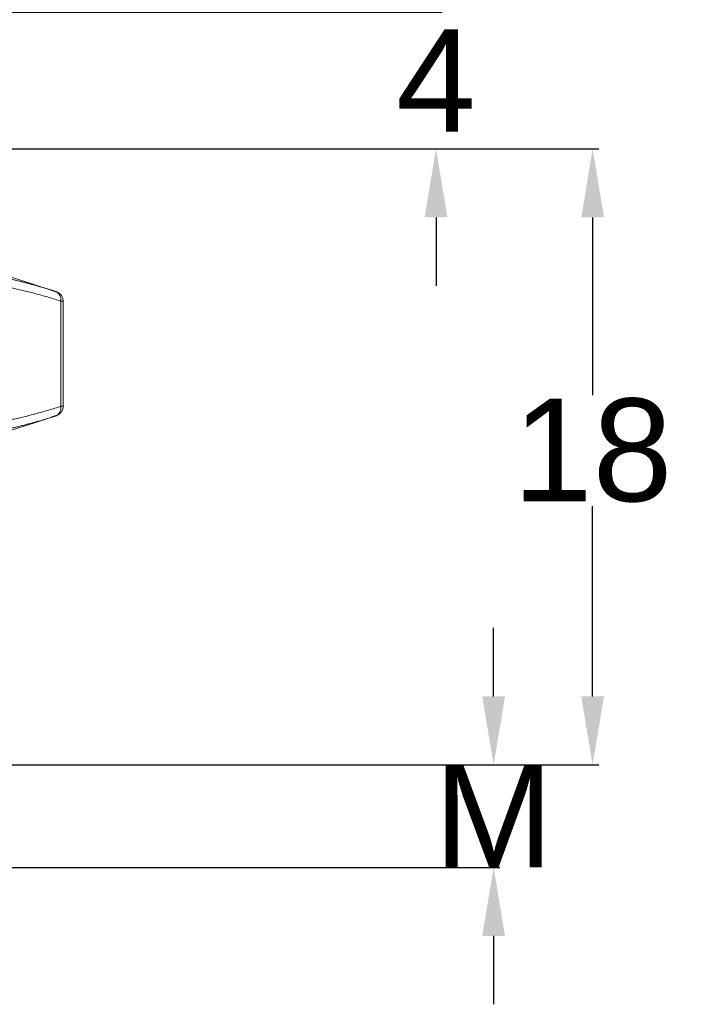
# Model space of a CAD drawing. Header units: millimetres. Extents: x 1891 to 2149, y 1634 to 1816.
# Tile 13 of 22: x 1992 to 2011, y 1755 to 1784. Entities that reach past the tile are written whole.
import ezdxf

# ---------------------------------------------------------------- set-up
doc = ezdxf.new("R2010")
doc.units = ezdxf.units.MM
doc.layers.get('Defpoints').update_dxf_attribs({"lineweight": 18})
doc.layers.add('20', color=7, linetype='Continuous', lineweight=18)
doc.styles.get("Standard").update_dxf_attribs({"font": 'arial.ttf'})
doc.dimstyles.get("Standard").update_dxf_attribs({"dimtxt": 0.18, "dimasz": 0.18, "dimexe": 0.18, "dimexo": 0.0625, "dimgap": 0.09, "dimtad": 0, "dimtih": 1, "dimtoh": 1, "dimdec": 4, "dimzin": 0, "dimdsep": 46, "dimtxsty": 'Standard', "dimcen": 0.09, "dimadec": 0, "dimazin": 0, "dimtfac": 1, "dimtdec": 4, "dimtofl": 0, "dimtmove": 0, "dimatfit": 3, "dimfxl": 1, "dimtolj": 1, "dimtzin": 0, "dimarcsym": 0})

# ---------------------------------------------------------------- blocks, each defined once
blk = doc.blocks.new('*D2')
at = {"color": 0, "lineweight": -2, "transparency": 16777216}
for p, q in [((2003.912, 1785.757), (2003.912, 1787.757)), ((1989.307, 1783.757), (2004.092, 1783.757)), ((1991.275, 1779.757), (2004.092, 1779.757)), ((2003.912, 1777.757), (2003.912, 1775.757))]:
    blk.add_line(p, q, dxfattribs=at)
at = {"color": 0, "transparency": 16777216}
for points in [[(2003.578, 1785.757), (2004.245, 1785.757), (2003.912, 1783.757)], [(2003.578, 1777.757), (2004.245, 1777.757), (2003.912, 1779.757)]]:
    blk.add_solid(points, dxfattribs=at)
at = {"layer": 'Defpoints', "color": 0, "transparency": 16777216}
for p in [(1989.245, 1783.757), (2003.912, 1783.757), (1991.212, 1779.757)]:
    blk.add_point(p, dxfattribs=at)
at = {"color": 0, "lineweight": 18, "transparency": 16777216, "insert": (2003.912, 1781.757), "char_height": 3, "attachment_point": 5}
blk.add_mtext('\\A1;4', dxfattribs=at)
blk = doc.blocks.new('*D3')
at = {"color": 0, "lineweight": -2, "transparency": 16777216}
for p, q in [((1996.88, 1779.757), (2008.666, 1779.757)), ((2008.486, 1777.757), (2008.486, 1772.562)), ((2008.486, 1763.757), (2008.486, 1769.318)), ((1986.825, 1761.757), (2008.666, 1761.757))]:
    blk.add_line(p, q, dxfattribs=at)
at = {"color": 0, "transparency": 16777216}
for points in [[(2008.153, 1777.757), (2008.819, 1777.757), (2008.486, 1779.757)], [(2008.153, 1763.757), (2008.819, 1763.757), (2008.486, 1761.757)]]:
    blk.add_solid(points, dxfattribs=at)
at = {"layer": 'Defpoints', "color": 0, "transparency": 16777216}
for p in [(1996.817, 1779.757), (2008.486, 1779.757), (1986.762, 1761.757)]:
    blk.add_point(p, dxfattribs=at)
at = {"color": 0, "lineweight": 18, "transparency": 16777216, "insert": (2008.486, 1770.94), "char_height": 3, "attachment_point": 5}
blk.add_mtext('\\A1;18', dxfattribs=at)
blk = doc.blocks.new('*D6')
at = {"color": 0, "lineweight": -2, "transparency": 16777216}
for p, q in [((2005.595, 1763.757), (2005.595, 1765.757)), ((1986.075, 1761.757), (2005.775, 1761.757)), ((1986.075, 1758.757), (2005.775, 1758.757)), ((2005.595, 1756.757), (2005.595, 1754.757))]:
    blk.add_line(p, q, dxfattribs=at)
at = {"color": 0, "transparency": 16777216}
for points in [[(2005.262, 1763.757), (2005.928, 1763.757), (2005.595, 1761.757)], [(2005.262, 1756.757), (2005.928, 1756.757), (2005.595, 1758.757)]]:
    blk.add_solid(points, dxfattribs=at)
at = {"layer": 'Defpoints', "color": 0, "transparency": 16777216}
for p in [(1986.012, 1761.757), (2005.595, 1761.757), (1986.012, 1758.757)]:
    blk.add_point(p, dxfattribs=at)
at = {"color": 0, "lineweight": 18, "transparency": 16777216, "insert": (2005.595, 1760.257), "char_height": 3, "attachment_point": 5}
blk.add_mtext('\\A1;M', dxfattribs=at)

msp = doc.modelspace()

# ---------------------------------------------------------------- linework, layer by layer
at = {"layer": '20', "color": 7}
for p, q in [((1992.81815, 1775.58508), (1991.05765, 1776.1571)), ((1992.95658, 1772.23459), (1992.95658, 1775.30897)), ((1993.02357, 1772.24319), (1993.02357, 1775.30064)), ((1991.05765, 1771.38646), (1992.81815, 1771.95848))]:
    msp.add_line(p, q, dxfattribs=at)
msp.add_arc((1992.72357, 1772.24319), 0.3, 288, 360, dxfattribs=at)
for centre, major_axis, start_param, end_param in [((1992.69677, 1775.30897), (-0.09175, -0.28563), 1.83884023, 3.13766786), ((1992.69677, 1772.23459), (-0.09175, 0.28563), 3.14551745, 4.44434492)]:
    msp.add_ellipse(centre, major_axis=major_axis, ratio=0.85506806, start_param=start_param, end_param=end_param, dxfattribs=at)
for points, knots in [([(1992.78948, 1775.59429), (1992.76771, 1775.60125), (1992.72435, 1775.61512), (1992.65956, 1775.6355), (1992.59529, 1775.65546), (1992.53153, 1775.67498), (1992.46829, 1775.69407), (1992.40557, 1775.71272), (1992.34337, 1775.73095), (1992.28169, 1775.74876), (1992.22053, 1775.76615), (1992.15988, 1775.78313), (1992.09977, 1775.79969), (1992.04017, 1775.81585), (1991.9811, 1775.8316), (1991.92255, 1775.84696), (1991.86452, 1775.86192), (1991.80702, 1775.87649), (1991.75005, 1775.89067), (1991.6936, 1775.90448), (1991.63767, 1775.91791), (1991.58228, 1775.93097), (1991.52741, 1775.94366), (1991.47307, 1775.95598), (1991.41926, 1775.96796), (1991.36598, 1775.97958), (1991.31323, 1775.99085), (1991.26101, 1776.00178), (1991.20932, 1776.01238), (1991.15817, 1776.02264), (1991.10754, 1776.03258), (1991.05745, 1776.0422), (1991.0079, 1776.05151), (1990.95887, 1776.0605), (1990.91039, 1776.06919), (1990.86244, 1776.07758), (1990.81502, 1776.08569), (1990.76814, 1776.0935), (1990.7218, 1776.10103), (1990.67599, 1776.10829), (1990.63072, 1776.11528), (1990.58599, 1776.122), (1990.5418, 1776.12846), (1990.49815, 1776.13467), (1990.45504, 1776.14064), (1990.41247, 1776.14636), (1990.37043, 1776.15185), (1990.34259, 1776.15536), (1990.32876, 1776.1571)], [0, 0, 0, 0, 0.02671274, 0.05320481, 0.07947619, 0.10552683, 0.13135673, 0.15696584, 0.18235415, 0.20752163, 0.23246826, 0.25719403, 0.28169891, 0.30598286, 0.33004586, 0.35388788, 0.3775089, 0.40090891, 0.42408787, 0.44704574, 0.46978249, 0.49229811, 0.51459257, 0.53666585, 0.55851792, 0.58014876, 0.60155833, 0.62274659, 0.64371352, 0.6644591, 0.68498329, 0.70528609, 0.72536747, 0.7452274, 0.76486585, 0.78428279, 0.80347819, 0.82245203, 0.84120429, 0.85973494, 0.87804397, 0.89613135, 0.91399708, 0.93164112, 0.94906346, 0.96626406, 0.98324291, 1, 1, 1, 1]), ([(1992.78948, 1775.59429), (1992.79658, 1775.592), (1992.8076, 1775.58847), (1992.81611, 1775.58574), (1992.81698, 1775.58546), (1992.80926, 1775.58794), (1992.79735, 1775.59176), (1992.78948, 1775.59429)], [0, 0, 0, 0, 0.20435731, 0.38754919, 0.57120159, 0.77340189, 1, 1, 1, 1]), ([(1993.0232, 1775.28555), (1993.02456, 1775.31829), (1993.01764, 1775.3824), (1992.97539, 1775.47386), (1992.90494, 1775.54597), (1992.84743, 1775.57529), (1992.81627, 1775.58569)], [0, 0, 0, 0, 0.24298744, 0.49968598, 0.75655441, 1, 1, 1, 1]), ([(1993.02357, 1775.30064), (1993.02357, 1775.30064), (1993.02348, 1775.30065), (1993.0231, 1775.30069), (1993.02245, 1775.30077), (1993.02155, 1775.30088), (1993.02039, 1775.30102), (1993.01897, 1775.3012), (1993.01729, 1775.3014), (1993.01536, 1775.30164), (1993.01317, 1775.30191), (1993.01073, 1775.30221), (1993.00803, 1775.30254), (1993.00509, 1775.3029), (1993.00189, 1775.30329), (1992.99845, 1775.30372), (1992.99476, 1775.30417), (1992.99082, 1775.30466), (1992.98665, 1775.30518), (1992.98223, 1775.30573), (1992.97757, 1775.30632), (1992.97268, 1775.30693), (1992.96755, 1775.30758), (1992.96221, 1775.30825), (1992.95846, 1775.30873), (1992.95658, 1775.30897)], [0, 0, 0, 0, 0.04485523, 0.08822487, 0.13159669, 0.17497101, 0.21834816, 0.26172849, 0.30511231, 0.34849997, 0.39189179, 0.4352881, 0.47868925, 0.52209555, 0.56550734, 0.60892495, 0.65234871, 0.69577896, 0.73921602, 0.78266023, 0.82611191, 0.8695714, 0.91303902, 0.95651511, 1, 1, 1, 1]), ([(1992.95658, 1772.23459), (1992.9585, 1772.23484), (1992.96233, 1772.23533), (1992.96777, 1772.23603), (1992.97298, 1772.23669), (1992.97793, 1772.23733), (1992.98264, 1772.23793), (1992.98708, 1772.2385), (1992.99128, 1772.23904), (1992.99521, 1772.23954), (1992.99889, 1772.24001), (1993.00232, 1772.24045), (1993.00549, 1772.24086), (1993.0084, 1772.24123), (1993.01105, 1772.24157), (1993.01345, 1772.24188), (1993.0156, 1772.24216), (1993.01748, 1772.2424), (1993.01911, 1772.24261), (1993.02049, 1772.24279), (1993.02162, 1772.24294), (1993.02249, 1772.24305), (1993.02311, 1772.24313), (1993.0235, 1772.24318), (1993.02354, 1772.24319), (1993.02357, 1772.24319)], [0, 0, 0, 0, 0.04453485, 0.08897137, 0.13330986, 0.17755065, 0.22169405, 0.26574039, 0.30969, 0.35354318, 0.39730029, 0.44096164, 0.48452757, 0.52799841, 0.57137451, 0.61465619, 0.65784381, 0.7009377, 0.74393821, 0.7868457, 0.8296605, 0.87238297, 0.91501348, 0.95755237, 1, 1, 1, 1]), ([(1992.69056, 1771.91785), (1992.68118, 1771.91489), (1992.62967, 1771.89868), (1992.5362, 1771.86988), (1992.41032, 1771.8321), (1992.28497, 1771.7956), (1992.16013, 1771.76036), (1992.03575, 1771.72638), (1991.91179, 1771.69366), (1991.7882, 1771.66221), (1991.68853, 1771.6378), (1991.6127, 1771.61975), (1991.56066, 1771.60758), (1991.50869, 1771.59564), (1991.45681, 1771.58394), (1991.40501, 1771.57248), (1991.35329, 1771.56125), (1991.30164, 1771.55026), (1991.25006, 1771.53951), (1991.19855, 1771.52899), (1991.1471, 1771.51871), (1991.09571, 1771.50867), (1991.04437, 1771.49887), (1990.99309, 1771.4893), (1990.94185, 1771.47996), (1990.89065, 1771.47087), (1990.83949, 1771.46201), (1990.78836, 1771.45338), (1990.73726, 1771.445), (1990.68617, 1771.43685), (1990.63511, 1771.42893), (1990.58406, 1771.42126), (1990.53301, 1771.41382), (1990.48196, 1771.40661), (1990.43091, 1771.39965), (1990.37984, 1771.39291), (1990.34579, 1771.38861), (1990.32876, 1771.38646)], [0, 0, 0, 0, 0.01199415, 0.06584874, 0.11942077, 0.17272662, 0.22578327, 0.27860837, 0.33122022, 0.38363774, 0.43588052, 0.45796653, 0.48000673, 0.50200283, 0.52395655, 0.54586967, 0.56774397, 0.58958123, 0.6113833, 0.63315201, 0.65488922, 0.67659683, 0.69827674, 0.71993087, 0.74156118, 0.76316962, 0.78475818, 0.80632887, 0.8278837, 0.84942471, 0.87095397, 0.89247355, 0.91398554, 0.93549205, 0.9569952, 0.97849713, 1, 1, 1, 1]), ([(1992.78947, 1771.94927), (1992.79064, 1771.94965), (1992.79296, 1771.95039), (1992.79616, 1771.95142), (1992.79915, 1771.95238), (1992.80189, 1771.95326), (1992.80439, 1771.95406), (1992.80665, 1771.95479), (1992.80868, 1771.95544), (1992.81047, 1771.95601), (1992.81202, 1771.95651), (1992.81333, 1771.95693), (1992.81441, 1771.95728), (1992.81524, 1771.95754), (1992.81583, 1771.95773), (1992.8162, 1771.95785), (1992.81625, 1771.95787), (1992.81627, 1771.95787)], [0, 0, 0, 0, 0.06832064, 0.13603965, 0.20323773, 0.26999743, 0.33640289, 0.40253955, 0.46849387, 0.53435295, 0.60020424, 0.66613517, 0.73223279, 0.79858347, 0.86527251, 0.93238391, 1, 1, 1, 1]), ([(1992.81627, 1771.95787), (1992.81625, 1771.95787), (1992.8162, 1771.95785), (1992.81583, 1771.95773), (1992.81524, 1771.95754), (1992.81441, 1771.95728), (1992.81333, 1771.95693), (1992.81202, 1771.95651), (1992.81047, 1771.95601), (1992.80868, 1771.95544), (1992.80665, 1771.95479), (1992.80439, 1771.95406), (1992.80189, 1771.95326), (1992.79915, 1771.95238), (1992.79616, 1771.95142), (1992.79296, 1771.95039), (1992.79064, 1771.94965), (1992.78947, 1771.94928)], [0, 0, 0, 0, 0.06761406, 0.13472375, 0.20141141, 0.26776102, 0.33385789, 0.39978835, 0.46563948, 0.53149867, 0.59745336, 0.66359066, 0.72999699, 0.79675779, 0.86395717, 0.93167768, 1, 1, 1, 1])]:
    msp.add_open_spline(points, degree=3, knots=knots, dxfattribs=at)
for points, degree in [([(1992.95658, 1775.30897), (1991.65446, 1775.72722), (1990.50085, 1775.87178)], 2), ([(1992.82477, 1775.57925), (1992.69332, 1775.62455)], 1), ([(1990.50085, 1771.67178), (1991.65448, 1771.81635), (1992.95658, 1772.23459)], 2), ([(1992.68216, 1771.91517), (1992.82477, 1771.96431)], 1), ([(1992.78947, 1771.94928), (1992.75651, 1771.93877), (1992.72354, 1771.92826), (1992.69056, 1771.91785)], 3), ([(1992.69922, 1771.92082), (1992.82014, 1771.96244)], 1)]:
    msp.add_open_spline(points, degree=degree, dxfattribs=at)

# ---------------------------------------------------------------- dimensions: what is measured, and where the dimension line sits
at = {"color": 3, "lineweight": 18}
dim = msp.add_linear_dim(base=(2003.9117, 1783.7571), p1=(1991.21246, 1779.7571), p2=(1989.24487, 1783.7571), angle=90, dimstyle='Standard', override={"dimtxt": 3, "dimasz": 2, "dimdec": 0}, dxfattribs=at)
dim.commit()
dim.dimension.update_dxf_attribs({"geometry": '*D2', "text_midpoint": (2003.9117, 1781.7571)})
dim = msp.add_linear_dim(base=(2008.48594, 1779.7571), p1=(1986.76246, 1761.7571), p2=(1996.81742, 1779.7571), angle=90, dimstyle='Standard', override={"dimtxt": 3, "dimasz": 2, "dimdec": 0}, dxfattribs=at)
dim.commit()
dim.dimension.update_dxf_attribs({"geometry": '*D3', "text_midpoint": (2008.48594, 1770.94008), "dimtype": 160})
dim = msp.add_linear_dim(base=(2005.5951, 1761.7571), p1=(1986.01246, 1758.7571), p2=(1986.01246, 1761.7571), angle=90, text='M', dimstyle='Standard', override={"dimtxt": 3, "dimasz": 2}, dxfattribs=at)
dim.commit()
dim.dimension.update_dxf_attribs({"geometry": '*D6', "text_midpoint": (2005.5951, 1760.2571), "dimtype": 160})

doc.saveas('drawing.dxf')
